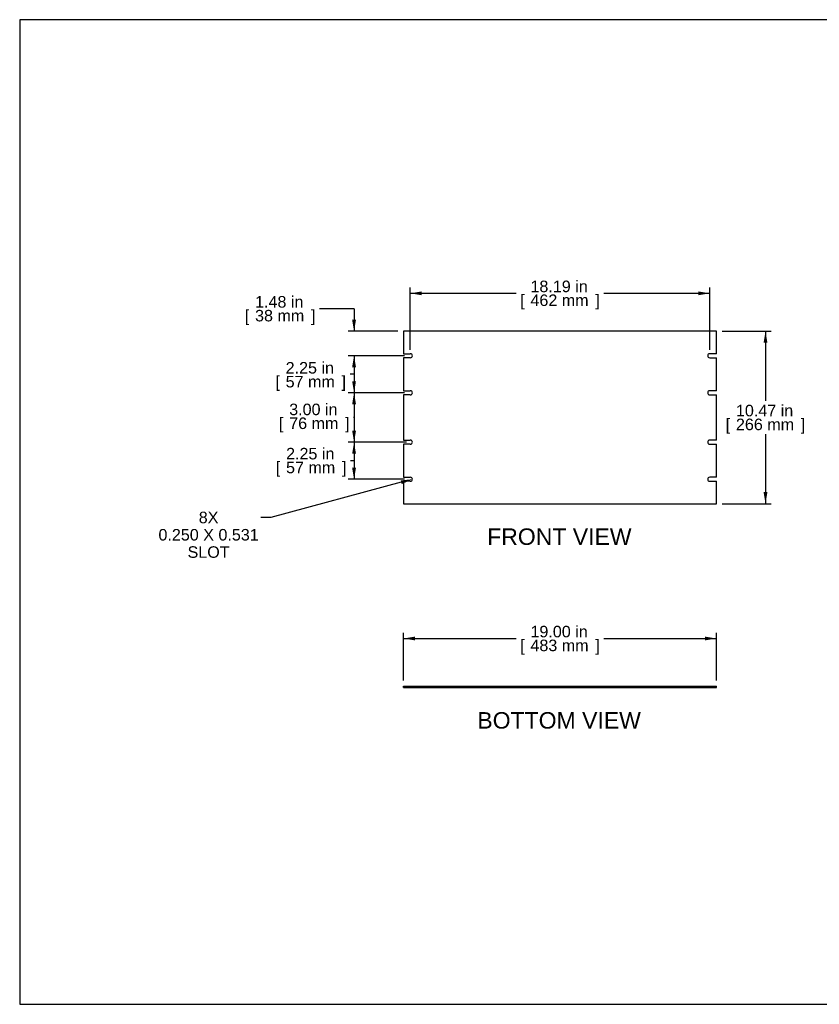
# Model space of a CAD drawing. Header units: inches. Extents: x 0 to 80, y 0 to 59.8.
# Tile 1 of 9: x 0 to 48.6, y 0 to 59.8. Entities that reach past the tile are written whole.
import ezdxf
from ezdxf import colors
from ezdxf.entities.mleader import LeaderData, LeaderLine
from ezdxf.enums import TextEntityAlignment as Align
from ezdxf.math import Vec2, Vec3

# ---------------------------------------------------------------- set-up
doc = ezdxf.new("R2010")
doc.units = ezdxf.units.IN
doc.header["$MEASUREMENT"] = 0
doc.layers.add('COM41759', color=7, linetype='Continuous')
doc.layers.add('Default', color=7, linetype='Continuous')
doc.styles.add('SEACAD_Arial', font='arial.ttf')
doc.dimstyles.new('WEB', dxfattribs={"dimtxt": 0.7, "dimasz": 0.7, "dimexe": 0.35, "dimexo": 0.35, "dimgap": 0.35, "dimtad": 0, "dimtih": 1, "dimtoh": 1, "dimzin": 4, "dimdsep": 46, "dimtxsty": 'SEACAD_Arial', "dimblk1": '_SE_FILLED', "dimblk2": '_SE_FILLED', "dimsah": 1, "dimcen": 0.35, "dimadec": 0, "dimazin": 0, "dimtfac": 1, "dimtofl": 0, "dimtmove": 0, "dimatfit": 3, "dimfxl": 1, "dimtolj": 1, "dimtzin": 4, "dimarcsym": 0})

# ---------------------------------------------------------------- blocks, each defined once
blk = doc.blocks.new('SE2')
at = {"layer": 'COM41759', "color": 7, "linetype": 'Continuous'}
for p, q in [((42.319, 40.864), (23.319, 40.864)), ((23.319, 40.864), (23.319, 39.505)), ((42.319, 39.505), (42.319, 40.864)), ((23.319, 39.505), (23.725, 39.505)), ((42.319, 39.505), (41.913, 39.505)), ((23.319, 39.255), (23.319, 37.255)), ((23.725, 39.255), (23.319, 39.255)), ((41.913, 39.255), (42.319, 39.255)), ((42.319, 37.255), (42.319, 39.255)), ((23.319, 37.255), (23.725, 37.255)), ((42.319, 37.255), (41.913, 37.255)), ((23.319, 37.005), (23.319, 34.255)), ((23.725, 37.005), (23.319, 37.005)), ((41.913, 37.005), (42.319, 37.005)), ((42.319, 34.255), (42.319, 37.005)), ((23.319, 34.255), (23.725, 34.255)), ((42.319, 34.255), (41.912, 34.255)), ((23.319, 34.005), (23.319, 32.005)), ((23.725, 34.005), (23.319, 34.005)), ((41.912, 34.005), (42.319, 34.005)), ((42.319, 32.005), (42.319, 34.005)), ((23.319, 32.005), (23.725, 32.005)), ((23.319, 31.755), (23.319, 30.396)), ((23.725, 31.755), (23.319, 31.755)), ((42.319, 32.005), (41.913, 32.005)), ((41.913, 31.755), (42.319, 31.755)), ((42.319, 30.396), (42.319, 31.755)), ((23.319, 30.396), (42.319, 30.396))]:
    blk.add_line(p, q, dxfattribs=at)
for centre, start, end in [((23.725, 39.38), 270, 90), ((41.913, 39.38), 90, 270), ((23.725, 37.13), 270, 90), ((41.913, 37.13), 90, 270), ((23.725, 34.13), 270.2572, 89.7428), ((41.913, 34.13), 90.2572, 269.7428), ((23.725, 31.88), 270, 90), ((41.913, 31.88), 90, 270)]:
    blk.add_arc(centre, 0.125, start, end, dxfattribs=at)
blk = doc.blocks.new('SE3')
at = {"layer": 'COM41759', "color": 7, "linetype": 'Continuous'}
for p, q in [((23.319, 19.313), (42.319, 19.313)), ((23.319, 19.241), (23.319, 19.313)), ((23.319, 19.241), (42.319, 19.241)), ((42.319, 19.241), (42.319, 19.313))]:
    blk.add_line(p, q, dxfattribs=at)
blk = doc.blocks.new('DMBLK11')
at = {"layer": 'Default', "linetype": 'Continuous', "transparency": 16777216}
for points in [[(24.019, 22.327), (23.319, 22.211), (24.019, 22.094)], [(41.619, 22.327), (41.619, 22.094), (42.319, 22.211)]]:
    blk.add_hatch(color=7, dxfattribs=at).paths.add_polyline_path(points)
at = {"layer": 'Default', "color": 7, "linetype": 'Continuous', "transparency": 16777216}
for p, q in [((23.319, 19.663), (23.319, 22.561)), ((23.319, 22.211), (30.154, 22.211)), ((35.483, 22.211), (42.319, 22.211)), ((42.319, 19.663), (42.319, 22.561))]:
    blk.add_line(p, q, dxfattribs=at)
at = {"layer": 'Default', "color": 7, "linetype": 'Continuous', "transparency": 16777216, "style": 'SEACAD_Arial'}
for s, p in [('19.00 in', (31.023, 22.981)), ('[', (30.399, 22.141)), ('483 mm', (31.023, 22.141)), (']', (34.964, 22.141))]:
    blk.add_text(s, height=0.7, dxfattribs=at).set_placement(p, align=Align.TOP_LEFT)
blk = doc.blocks.new('_SE_FILLED')
at = {"color": 0}
blk.add_line((0, 0), (-1, 0), dxfattribs=at)
blk.add_solid([(0, 0), (-1, -0.1665), (-1, 0.1665), (0, 0)], dxfattribs=at)
blk = doc.blocks.new('DMBLK12')
at = {"layer": 'Default', "linetype": 'Continuous', "transparency": 16777216}
for points in [[(45.416, 40.164), (45.299, 40.864), (45.183, 40.164)], [(45.416, 31.096), (45.183, 31.096), (45.299, 30.396)]]:
    blk.add_hatch(color=7, dxfattribs=at).paths.add_polyline_path(points)
at = {"layer": 'Default', "color": 7, "linetype": 'Continuous', "transparency": 16777216}
for p, q in [((42.669, 40.864), (45.649, 40.864)), ((45.299, 40.864), (45.299, 36.645)), ((45.299, 34.615), (45.299, 30.396)), ((42.669, 30.396), (45.649, 30.396))]:
    blk.add_line(p, q, dxfattribs=at)
at = {"layer": 'Default', "color": 7, "linetype": 'Continuous', "transparency": 16777216, "style": 'SEACAD_Arial'}
for s, p in [('10.47 in', (43.504, 36.4)), ('[', (42.88, 35.56)), ('266 mm', (43.504, 35.56)), (']', (47.445, 35.56))]:
    blk.add_text(s, height=0.7, dxfattribs=at).set_placement(p, align=Align.TOP_LEFT)
blk = doc.blocks.new('DMBLK13')
at = {"layer": 'Default', "linetype": 'Continuous', "transparency": 16777216}
for points in [[(24.425, 43.285), (23.725, 43.169), (24.425, 43.052)], [(41.213, 43.285), (41.213, 43.052), (41.913, 43.169)]]:
    blk.add_hatch(color=7, dxfattribs=at).paths.add_polyline_path(points)
at = {"layer": 'Default', "color": 7, "linetype": 'Continuous', "transparency": 16777216}
for p, q in [((23.725, 39.73), (23.725, 43.519)), ((23.725, 43.169), (30.154, 43.169)), ((35.483, 43.169), (41.913, 43.169)), ((41.913, 39.73), (41.913, 43.519))]:
    blk.add_line(p, q, dxfattribs=at)
at = {"layer": 'Default', "color": 7, "linetype": 'Continuous', "transparency": 16777216, "style": 'SEACAD_Arial'}
for s, p in [('18.19 in', (31.023, 43.939)), ('[', (30.399, 43.099)), ('462 mm', (31.023, 43.099)), (']', (34.964, 43.099))]:
    blk.add_text(s, height=0.7, dxfattribs=at).set_placement(p, align=Align.TOP_LEFT)
blk = doc.blocks.new('DMBLK14')
at = {"layer": 'Default', "linetype": 'Continuous', "transparency": 16777216}
for points in [[(20.193, 41.564), (20.309, 40.864), (20.426, 41.564)], [(20.193, 38.68), (20.426, 38.68), (20.309, 39.38)]]:
    blk.add_hatch(color=7, dxfattribs=at).paths.add_polyline_path(points)
at = {"layer": 'Default', "color": 7, "linetype": 'Continuous', "transparency": 16777216}
for p, q in [((20.309, 42.233), (18.209, 42.233)), ((20.309, 42.233), (20.309, 40.864)), ((22.969, 40.864), (19.959, 40.864)), ((23.375, 39.38), (19.959, 39.38)), ((20.309, 39.38), (20.309, 37.98))]:
    blk.add_line(p, q, dxfattribs=at)
at = {"layer": 'Default', "color": 7, "linetype": 'Continuous', "transparency": 16777216, "style": 'SEACAD_Arial'}
for s, p in [('1.48 in', (14.297, 43.003)), ('[', (13.673, 42.163)), ('38 mm', (14.297, 42.163)), (']', (17.69, 42.163))]:
    blk.add_text(s, height=0.7, dxfattribs=at).set_placement(p, align=Align.TOP_LEFT)
blk = doc.blocks.new('DMBLK15')
at = {"layer": 'Default', "linetype": 'Continuous', "transparency": 16777216}
for points in [[(20.193, 38.68), (20.426, 38.68), (20.309, 39.38)], [(20.193, 37.83), (20.309, 37.13), (20.426, 37.83)]]:
    blk.add_hatch(color=7, dxfattribs=at).paths.add_polyline_path(points)
at = {"layer": 'Default', "color": 7, "linetype": 'Continuous', "transparency": 16777216}
for p, q in [((23.375, 39.38), (19.959, 39.38)), ((20.309, 39.38), (20.309, 37.13)), ((20.309, 38.255), (20.067, 38.252)), ((23.375, 37.13), (19.959, 37.13))]:
    blk.add_line(p, q, dxfattribs=at)
at = {"layer": 'Default', "color": 7, "linetype": 'Continuous', "transparency": 16777216, "style": 'SEACAD_Arial'}
for s, p in [('2.25 in', (16.155, 38.997)), ('[', (15.531, 38.157)), ('57 mm', (16.155, 38.157)), (']', (19.548, 38.157))]:
    blk.add_text(s, height=0.7, dxfattribs=at).set_placement(p, align=Align.TOP_LEFT)
blk = doc.blocks.new('DMBLK16')
at = {"layer": 'Default', "linetype": 'Continuous', "transparency": 16777216}
for points in [[(20.193, 36.43), (20.426, 36.43), (20.309, 37.13)], [(20.193, 34.83), (20.309, 34.13), (20.426, 34.83)]]:
    blk.add_hatch(color=7, dxfattribs=at).paths.add_polyline_path(points)
at = {"layer": 'Default', "color": 7, "linetype": 'Continuous', "transparency": 16777216}
for p, q in [((23.375, 37.13), (19.959, 37.13)), ((20.309, 37.13), (20.309, 34.13)), ((20.309, 35.63), (20.282, 35.63)), ((23.5, 34.13), (19.959, 34.13))]:
    blk.add_line(p, q, dxfattribs=at)
at = {"layer": 'Default', "color": 7, "linetype": 'Continuous', "transparency": 16777216, "style": 'SEACAD_Arial'}
for s, p in [('3.00 in', (16.37, 36.47)), ('[', (15.746, 35.63)), ('76 mm', (16.37, 35.63)), (']', (19.763, 35.63))]:
    blk.add_text(s, height=0.7, dxfattribs=at).set_placement(p, align=Align.TOP_LEFT)
blk = doc.blocks.new('DMBLK17')
at = {"layer": 'Default', "linetype": 'Continuous', "transparency": 16777216}
for points in [[(20.193, 33.43), (20.426, 33.43), (20.309, 34.13)], [(20.193, 32.58), (20.309, 31.88), (20.426, 32.58)]]:
    blk.add_hatch(color=7, dxfattribs=at).paths.add_polyline_path(points)
at = {"layer": 'Default', "color": 7, "linetype": 'Continuous', "transparency": 16777216}
for p, q in [((23.5, 34.13), (19.959, 34.13)), ((20.309, 34.13), (20.309, 31.88)), ((20.309, 33.005), (20.091, 33.006)), ((23.375, 31.88), (19.959, 31.88))]:
    blk.add_line(p, q, dxfattribs=at)
at = {"layer": 'Default', "color": 7, "linetype": 'Continuous', "transparency": 16777216, "style": 'SEACAD_Arial'}
for s, p in [('2.25 in', (16.179, 33.786)), ('[', (15.555, 32.946)), ('57 mm', (16.179, 32.946)), (']', (19.572, 32.946))]:
    blk.add_text(s, height=0.7, dxfattribs=at).set_placement(p, align=Align.TOP_LEFT)

msp = doc.modelspace()

# ---------------------------------------------------------------- linework, layer by layer
at = {"layer": 'Default', "color": 7, "linetype": 'Continuous'}
for p, q in [((80, 59.783), (0, 59.783)), ((0, 59.783), (0, 0)), ((0, 0), (80, 0))]:
    msp.add_line(p, q, dxfattribs=at)

# ---------------------------------------------------------------- block references
at = {"layer": 'Default'}
for name in ['SE2', 'SE3']:
    msp.add_blockref(name, (0, 0), dxfattribs=at)

# ---------------------------------------------------------------- texts
at = {"layer": 'Default', "color": 7, "linetype": 'Continuous', "style": 'SEACAD_Arial'}
for s, p in [('FRONT VIEW', (28.395, 28.896)), ('BOTTOM VIEW', (27.797, 17.741))]:
    msp.add_text(s, height=1, dxfattribs=at).set_placement(p, align=Align.TOP_LEFT)

# ---------------------------------------------------------------- dimensions: what is measured, and where the dimension line sits
at = {"layer": 'Default', "color": 7, "linetype": 'Continuous'}
for base, p1, p2, angle, picture, middle, dimtype in [((23.725, 43.169), (23.725, 39.38), (41.913, 39.38), 0, 'DMBLK13', (32.819, 43.169), 161), ((20.309, 39.38), (23.319, 40.864), (23.725, 39.38), 90, 'DMBLK14', (18.209, 42.233), 160), ((45.299, 40.864), (42.319, 40.864), (42.319, 30.396), 270, 'DMBLK12', (45.299, 35.63), 161), ((20.309, 39.38), (23.725, 39.38), (23.725, 37.13), 270, 'DMBLK15', (17.676, 38.227), 161), ((20.309, 34.13), (23.725, 37.13), (23.85, 34.13), 90, 'DMBLK16', (17.891, 35.7), 160), ((20.309, 31.88), (23.85, 34.13), (23.725, 31.88), 90, 'DMBLK17', (17.7, 33.016), 160), ((23.319, 22.211), (23.319, 19.313), (42.319, 19.313), 0, 'DMBLK11', (32.819, 22.211), 161)]:
    dim = msp.add_linear_dim(base=base, p1=p1, p2=p2, angle=angle, text='\\A1;<>', dimstyle='WEB', override={"dimpost": '\\X'}, dxfattribs=at)
    dim.commit()
    dim.dimension.update_dxf_attribs({"geometry": picture, "text_midpoint": middle, "dimtype": dimtype})

# ---------------------------------------------------------------- leaders
ml = msp.add_multileader_mtext('Standard', dxfattribs=at)
ml.set_content('\\pxsm0.9;{\\fArial|c0|p34;\\W1.;8X\\P0.250 X 0.531\\PSLOT\\P}', color=7)
ml.set_leader_properties(linetype='ByLayer')
ml.build(insert=Vec2(0, 0))
ml.multileader.update_dxf_attribs({"dogleg_length": 0.597, "arrow_head_size": 0.7})
ctx = ml.context
ctx.base_point, ctx.char_height, ctx.arrow_head_size, ctx.landing_gap_size = Vec3(11.384, 29.91), 0.7, 0.7, 0.245
notes = []
notes.append((ctx, [(0, (1, 1, 0), (15.248, 29.552), (-1, 0), 0.597, [(0, [(23.85, 31.88)], 0, [])])]))
ctx.mtext.insert, ctx.mtext.alignment = Vec3(11.474, 29.91), 2
for ctx, leaders in notes:
    for number, flags, end, landing, length, lines in leaders:
        leader = LeaderData()
        leader.index, (leader.has_last_leader_line, leader.has_dogleg_vector, leader.attachment_direction) = number, flags
        leader.last_leader_point, leader.dogleg_vector, leader.dogleg_length = Vec3(end), Vec3(landing), length
        for number, points, colour, breaks in lines:
            line = LeaderLine()
            line.index, line.vertices, line.color, line.breaks = number, Vec3.list(points), colors.encode_raw_color(colour), breaks
            leader.lines.append(line)
        ctx.leaders.append(leader)

doc.saveas('drawing.dxf')
